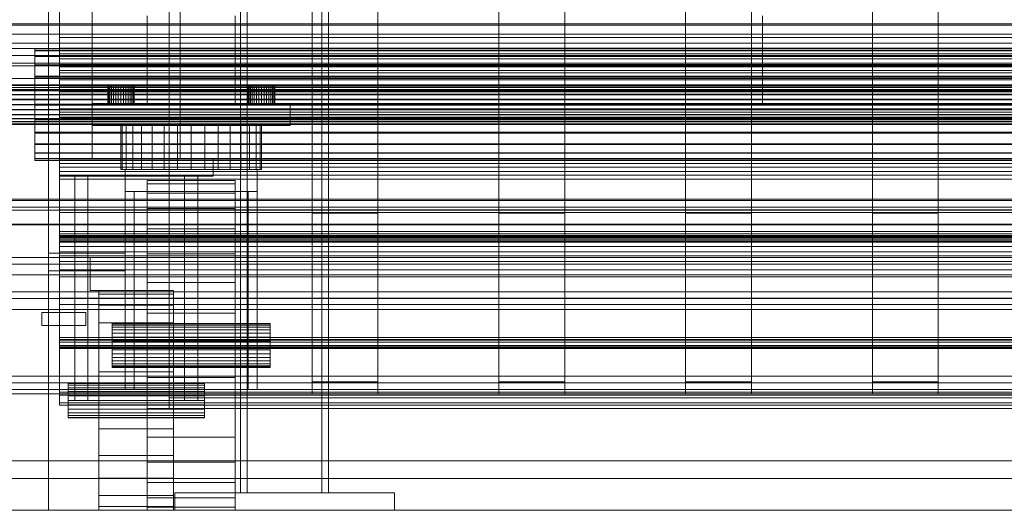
# Model space of a CAD drawing. Header units: millimetres. Extents: x -2233 to 61924, y -68080 to 6847.
# Tile 51 of 256: x -318 to 130, y -36000 to -35777. Entities that reach past the tile are written whole.
import ezdxf

# ---------------------------------------------------------------- set-up
doc = ezdxf.new("R2010")
doc.units = ezdxf.units.MM
for name, color, linetype, lineweight in [('COTAS_O', 1, 'Continuous', 0), ('COTAS_P', 1, 'Continuous', 0), ('frontal_bajante_movil', 7, 'Continuous', 0), ('frontal_C01', 7, 'Continuous', 0), ('frontal_C05', 7, 'Continuous', 0), ('frontal_secador', 7, 'Continuous', 0)]:
    doc.layers.add(name, color=color, linetype=linetype, lineweight=lineweight)
doc.dimstyles.new('R19_100', dxfattribs={"dimtxt": 250, "dimasz": 150, "dimexe": 150, "dimexo": 80, "dimgap": 100, "dimtad": 1, "dimtih": 1, "dimtoh": 1, "dimdsep": 46, "dimcen": 0.09, "dimadec": 0, "dimazin": 0, "dimtfac": 1, "dimtdec": 4, "dimtofl": 0, "dimtmove": 0, "dimatfit": 3, "dimfxl": 1, "dimtolj": 1, "dimtzin": 0, "dimarcsym": 0})

# ---------------------------------------------------------------- blocks, each defined once
blk = doc.blocks.new('DIM_R28_54')
at = {"layer": 'COTAS_O'}
for p, q in [((-1850, -34900), (-1850, -35600)), ((-150, -34900), (-150, -35600)), ((-1850, -35600), (-1700, -35555)), ((-150, -35600), (-300, -35555)), ((-150, -35600), (-1850, -35600)), ((-1850, -35600), (-1700, -35645)), ((-150, -35600), (-300, -35645))]:
    blk.add_line(p, q, dxfattribs=at)
blk.add_text('1700 O', height=250, rotation=180, dxfattribs=at).set_placement((-1000, -35700))
blk = doc.blocks.new('DIM_R28_58')
at = {"layer": 'COTAS_O'}
for p, q in [((-1480, -35300), (-1330, -35255)), ((490, -35300), (340, -35255)), ((-1480, -36000), (-1480, -35300)), ((-1480, -35300), (490, -35300)), ((-1480, -35300), (-1330, -35345)), ((490, -35300), (340, -35345)), ((490, -36000), (490, -35300))]:
    blk.add_line(p, q, dxfattribs=at)
blk.add_text('1970 O', height=250, dxfattribs=at).set_placement((-495, -35200))
blk = doc.blocks.new('DIM_R28_60')
at = {"layer": 'COTAS_O'}
for p, q in [((-1400, -35300), (-1250, -35255)), ((1400, -35300), (1250, -35255)), ((-1400, -36000), (-1400, -35300)), ((-1400, -35300), (1400, -35300)), ((-1400, -35300), (-1250, -35345)), ((1400, -35300), (1250, -35345)), ((1400, -36000), (1400, -35300))]:
    blk.add_line(p, q, dxfattribs=at)
blk.add_text('2800 O', height=250, dxfattribs=at).set_placement((0, -35200))
blk = doc.blocks.new('DIM_R28_61')
at = {"layer": 'COTAS_P'}
for p, q in [((-305, -34680), (395, -34680)), ((395, -34680), (350, -34830)), ((395, -36000), (395, -34680)), ((395, -34680), (440, -34830)), ((395, -36000), (350, -35850)), ((395, -36000), (440, -35850)), ((-305, -36000), (395, -36000))]:
    blk.add_line(p, q, dxfattribs=at)
blk.add_text('1320 P', height=250, rotation=90, dxfattribs=at).set_placement((295, -35340))
blk = doc.blocks.new('DIM_R28_62')
at = {"layer": 'COTAS_P'}
for p, q in [((-305, -35300), (-155, -35255)), ((345, -35300), (195, -35255)), ((-305, -36000), (-305, -35300)), ((-305, -35300), (345, -35300)), ((-305, -35300), (-155, -35345)), ((345, -35300), (195, -35345)), ((345, -36000), (345, -35300))]:
    blk.add_line(p, q, dxfattribs=at)
blk.add_text('650 P', height=250, dxfattribs=at).set_placement((20, -35200))

msp = doc.modelspace()

# ---------------------------------------------------------------- linework, layer by layer
at = {"layer": 'frontal_bajante_movil'}
for p, q in [((-285, -35840), (-285, -35429)), ((-245, -35840), (-245, -35429)), ((-285, -35815), (-285, -35775)), ((-260, -35815), (-260, -35775)), ((-220, -35815), (-220, -35775)), ((20, -35815), (20, -35775)), ((-277.885, -35807), (-278, -35807)), ((-278, -35815), (-278, -35807)), ((-277.543, -35807), (-277.885, -35807)), ((-277.885, -35815), (-277.885, -35807)), ((-276.989, -35807), (-277.543, -35807)), ((-277.543, -35815), (-277.543, -35807)), ((-276.243, -35807), (-276.989, -35807)), ((-276.989, -35815), (-276.989, -35807)), ((-275.333, -35807), (-276.243, -35807)), ((-276.243, -35815), (-276.243, -35807)), ((-274.296, -35807), (-275.333, -35807)), ((-275.333, -35815), (-275.333, -35807)), ((-273.171, -35807), (-274.296, -35807)), ((-274.296, -35815), (-274.296, -35807)), ((-272, -35807), (-273.171, -35807)), ((-273.171, -35815), (-273.171, -35807)), ((-272, -35807), (-270.829, -35807)), ((-272, -35807), (-272, -35815)), ((-270.829, -35807), (-269.704, -35807)), ((-270.829, -35815), (-270.829, -35807)), ((-269.704, -35807), (-268.667, -35807)), ((-269.704, -35815), (-269.704, -35807)), ((-268.667, -35807), (-267.757, -35807)), ((-268.667, -35815), (-268.667, -35807)), ((-267.757, -35807), (-267.011, -35807)), ((-267.757, -35815), (-267.757, -35807)), ((-267.011, -35807), (-266.457, -35807)), ((-267.011, -35815), (-267.011, -35807)), ((-266.457, -35807), (-266.115, -35807)), ((-266.457, -35815), (-266.457, -35807)), ((-266.115, -35807), (-266, -35807)), ((-266.115, -35815), (-266.115, -35807)), ((-266, -35815), (-266, -35807)), ((-213.885, -35807), (-214, -35807)), ((-214, -35815), (-214, -35807)), ((-213.543, -35807), (-213.885, -35807)), ((-213.885, -35815), (-213.885, -35807)), ((-212.989, -35807), (-213.543, -35807)), ((-213.543, -35815), (-213.543, -35807)), ((-212.243, -35807), (-212.989, -35807)), ((-212.989, -35815), (-212.989, -35807)), ((-211.333, -35807), (-212.243, -35807)), ((-212.243, -35815), (-212.243, -35807)), ((-210.296, -35807), (-211.333, -35807)), ((-211.333, -35815), (-211.333, -35807)), ((-209.171, -35807), (-210.296, -35807)), ((-210.296, -35815), (-210.296, -35807)), ((-208, -35807), (-209.171, -35807)), ((-209.171, -35815), (-209.171, -35807)), ((-208, -35807), (-206.829, -35807)), ((-208, -35807), (-208, -35815)), ((-206.829, -35807), (-205.704, -35807)), ((-206.829, -35815), (-206.829, -35807)), ((-205.704, -35807), (-204.667, -35807)), ((-205.704, -35815), (-205.704, -35807)), ((-204.667, -35807), (-203.757, -35807)), ((-204.667, -35815), (-204.667, -35807)), ((-203.757, -35807), (-203.011, -35807)), ((-203.757, -35815), (-203.757, -35807)), ((-203.011, -35807), (-202.457, -35807)), ((-203.011, -35815), (-203.011, -35807)), ((-202.457, -35807), (-202.115, -35807)), ((-202.457, -35815), (-202.457, -35807)), ((-202.115, -35807), (-202, -35807)), ((-202.115, -35815), (-202.115, -35807)), ((-202, -35815), (-202, -35807)), ((-285, -35815), (20, -35815)), ((-285, -35815), (-195, -35815)), ((-285, -35825), (-285, -35815)), ((-277.885, -35815), (-278, -35815)), ((-277.543, -35815), (-277.885, -35815)), ((-276.989, -35815), (-277.543, -35815)), ((-276.243, -35815), (-276.989, -35815)), ((-275.333, -35815), (-276.243, -35815)), ((-274.296, -35815), (-275.333, -35815)), ((-273.171, -35815), (-274.296, -35815)), ((-273.171, -35815), (-272, -35815)), ((-272, -35815), (-270.829, -35815)), ((-270.829, -35815), (-269.704, -35815)), ((-269.704, -35815), (-268.667, -35815)), ((-268.667, -35815), (-267.757, -35815)), ((-267.757, -35815), (-267.011, -35815)), ((-267.011, -35815), (-266.457, -35815)), ((-266.457, -35815), (-266.115, -35815)), ((-266.115, -35815), (-266, -35815)), ((-260, -35815), (-220, -35815)), ((-213.885, -35815), (-214, -35815)), ((-213.543, -35815), (-213.885, -35815)), ((-212.989, -35815), (-213.543, -35815)), ((-212.243, -35815), (-212.989, -35815)), ((-211.333, -35815), (-212.243, -35815)), ((-210.296, -35815), (-211.333, -35815)), ((-209.171, -35815), (-210.296, -35815)), ((-209.171, -35815), (-208, -35815)), ((-208, -35815), (-206.829, -35815)), ((-206.829, -35815), (-205.704, -35815)), ((-205.704, -35815), (-204.667, -35815)), ((-204.667, -35815), (-203.757, -35815)), ((-203.757, -35815), (-203.011, -35815)), ((-203.011, -35815), (-202.457, -35815)), ((-202.457, -35815), (-202.115, -35815)), ((-202.115, -35815), (-202, -35815)), ((-195, -35825), (-195, -35815)), ((20, -35815), (325, -35815)), ((-285, -35825), (-195, -35825)), ((-271.385, -35825), (-272, -35825)), ((-272, -35845), (-272, -35825)), ((-269.564, -35825), (-271.385, -35825)), ((-271.385, -35845), (-271.385, -35825)), ((-266.607, -35825), (-269.564, -35825)), ((-269.564, -35845), (-269.564, -35825)), ((-262.627, -35825), (-266.607, -35825)), ((-266.607, -35845), (-266.607, -35825)), ((-257.778, -35825), (-262.627, -35825)), ((-262.627, -35845), (-262.627, -35825)), ((-252.246, -35825), (-257.778, -35825)), ((-257.778, -35845), (-257.778, -35825)), ((-246.243, -35825), (-252.246, -35825)), ((-252.246, -35845), (-252.246, -35825)), ((-240, -35825), (-246.243, -35825)), ((-246.243, -35845), (-246.243, -35825)), ((-240, -35825), (-233.757, -35825)), ((-240, -35825), (-240, -35845)), ((-233.757, -35825), (-227.754, -35825)), ((-233.757, -35845), (-233.757, -35825)), ((-227.754, -35825), (-222.222, -35825)), ((-227.754, -35845), (-227.754, -35825)), ((-222.222, -35825), (-217.373, -35825)), ((-222.222, -35845), (-222.222, -35825)), ((-217.373, -35825), (-213.393, -35825)), ((-217.373, -35845), (-217.373, -35825)), ((-213.393, -35825), (-210.436, -35825)), ((-213.393, -35845), (-213.393, -35825)), ((-210.436, -35825), (-208.615, -35825)), ((-210.436, -35845), (-210.436, -35825)), ((-208.615, -35825), (-208, -35825)), ((-208.615, -35845), (-208.615, -35825)), ((-208, -35845), (-208, -35825)), ((-300, -35840), (-230, -35840)), ((-300, -35848), (-300, -35840)), ((-285, -35840), (-245, -35840)), ((-230, -35848), (-230, -35840)), ((-300, -35848), (-230, -35848)), ((-293, -35848), (-287, -35848)), ((-293, -35950), (-293, -35848)), ((-287, -35950), (-287, -35848)), ((-271.385, -35845), (-272, -35845)), ((-269.564, -35845), (-271.385, -35845)), ((-270, -35845), (-210, -35845)), ((-270, -35855), (-270, -35845)), ((-266.607, -35845), (-269.564, -35845)), ((-262.627, -35845), (-266.607, -35845)), ((-257.778, -35845), (-262.627, -35845)), ((-252.246, -35845), (-257.778, -35845)), ((-246.243, -35845), (-252.246, -35845)), ((-246.243, -35845), (-240, -35845)), ((-243, -35848), (-237, -35848)), ((-243, -35950), (-243, -35848)), ((-240, -35845), (-233.757, -35845)), ((-237, -35950), (-237, -35848)), ((-233.757, -35845), (-227.754, -35845)), ((-227.754, -35845), (-222.222, -35845)), ((-222.222, -35845), (-217.373, -35845)), ((-217.373, -35845), (-213.393, -35845)), ((-213.393, -35845), (-210.436, -35845)), ((-210.436, -35845), (-208.615, -35845)), ((-210, -35855), (-210, -35845)), ((-208.615, -35845), (-208, -35845)), ((-260, -35851.441), (-260, -35850)), ((-220, -35850), (-260, -35850)), ((-260, -35855.709), (-260, -35851.441)), ((-220, -35851.441), (-260, -35851.441)), ((-220, -35851.441), (-220, -35850)), ((-220, -35855.709), (-220, -35851.441)), ((-270, -35855), (-266, -35855)), ((-270, -35945), (-270, -35855)), ((-270, -35855), (-210, -35855)), ((-266, -35945), (-266, -35855)), ((-260, -35862.64), (-260, -35855.709)), ((-220, -35855.709), (-260, -35855.709)), ((-220, -35862.64), (-220, -35855.709)), ((-214, -35855), (-210, -35855)), ((-214, -35945), (-214, -35855)), ((-210, -35945), (-210, -35855)), ((-260, -35871.967), (-260, -35862.64)), ((-220, -35862.64), (-260, -35862.64)), ((-220, -35871.967), (-220, -35862.64)), ((-260, -35883.332), (-260, -35871.967)), ((-220, -35871.967), (-260, -35871.967)), ((-220, -35883.332), (-220, -35871.967)), ((-305, -35883), (-270, -35883)), ((-305, -35891), (-305, -35883)), ((-270, -35891), (-270, -35883)), ((-260, -35896.299), (-260, -35883.332)), ((-220, -35883.332), (-260, -35883.332)), ((-220, -35896.299), (-220, -35883.332)), ((-286, -35885), (-270, -35885)), ((-286, -35900), (-286, -35885)), ((-270, -35900), (-270, -35885)), ((-305, -35891), (-270, -35891)), ((-260, -35910.368), (-260, -35896.299)), ((-220, -35896.299), (-260, -35896.299)), ((-220, -35910.368), (-220, -35896.299)), ((-286, -35900), (-270, -35900)), ((-282, -35901.704), (-282, -35900)), ((-282, -35900), (-248, -35900)), ((-282, -35906.699), (-282, -35901.704)), ((-282, -35901.704), (-248, -35901.704)), ((-248, -35901.704), (-248, -35900)), ((-248, -35906.699), (-248, -35901.704)), ((-282, -35914.645), (-282, -35906.699)), ((-282, -35906.699), (-248, -35906.699)), ((-248, -35914.645), (-248, -35906.699)), ((-308, -35910), (-288, -35910)), ((-308, -35916), (-308, -35910)), ((-288, -35916), (-288, -35910)), ((-260, -35925), (-260, -35910.368)), ((-220, -35910.368), (-260, -35910.368)), ((-220, -35925), (-220, -35910.368)), ((-308, -35916), (-288, -35916)), ((-282, -35925), (-282, -35914.645)), ((-282, -35914.645), (-248, -35914.645)), ((-276, -35915.192), (-276, -35915)), ((-204, -35915), (-276, -35915)), ((-276, -35915.761), (-276, -35915.192)), ((-204, -35915.192), (-276, -35915.192)), ((-276, -35916.685), (-276, -35915.761)), ((-204, -35915.761), (-276, -35915.761)), ((-248, -35925), (-248, -35914.645)), ((-204, -35915.192), (-204, -35915)), ((-204, -35915.761), (-204, -35915.192)), ((-204, -35916.685), (-204, -35915.761)), ((-276, -35917.929), (-276, -35916.685)), ((-204, -35916.685), (-276, -35916.685)), ((-276, -35919.444), (-276, -35917.929)), ((-204, -35917.929), (-276, -35917.929)), ((-276, -35921.173), (-276, -35919.444)), ((-204, -35919.444), (-276, -35919.444)), ((-204, -35917.929), (-204, -35916.685)), ((-204, -35919.444), (-204, -35917.929)), ((-204, -35921.173), (-204, -35919.444)), ((-282, -35937.059), (-282, -35925)), ((-282, -35925), (-248, -35925)), ((-276, -35923.049), (-276, -35921.173)), ((-204, -35921.173), (-276, -35921.173)), ((-276, -35925), (-276, -35923.049)), ((-204, -35923.049), (-276, -35923.049)), ((-276, -35925), (-276, -35926.951)), ((-276, -35925), (-204, -35925)), ((-260, -35925), (-260, -35939.632)), ((-260, -35925), (-220, -35925)), ((-248, -35937.059), (-248, -35925)), ((-220, -35939.632), (-220, -35925)), ((-204, -35923.049), (-204, -35921.173)), ((-204, -35925), (-204, -35923.049)), ((-204, -35926.951), (-204, -35925)), ((-276, -35926.951), (-276, -35928.827)), ((-204, -35926.951), (-276, -35926.951)), ((-276, -35928.827), (-276, -35930.556)), ((-204, -35928.827), (-276, -35928.827)), ((-204, -35926.951), (-204, -35928.827)), ((-204, -35928.827), (-204, -35930.556)), ((-276, -35930.556), (-276, -35932.071)), ((-204, -35930.556), (-276, -35930.556)), ((-276, -35932.071), (-276, -35933.315)), ((-204, -35932.071), (-276, -35932.071)), ((-276, -35933.315), (-276, -35934.239)), ((-204, -35933.315), (-276, -35933.315)), ((-204, -35930.556), (-204, -35932.071)), ((-204, -35932.071), (-204, -35933.315)), ((-204, -35933.315), (-204, -35934.239)), ((-282, -35937.059), (-282, -35950)), ((-282, -35937.059), (-248, -35937.059)), ((-276, -35934.239), (-276, -35934.808)), ((-204, -35934.239), (-276, -35934.239)), ((-276, -35934.808), (-276, -35935)), ((-204, -35934.808), (-276, -35934.808)), ((-204, -35935), (-276, -35935)), ((-248, -35950), (-248, -35937.059)), ((-204, -35934.239), (-204, -35934.808)), ((-204, -35934.808), (-204, -35935)), ((-296, -35942.273), (-296, -35942)), ((-296, -35942), (-234, -35942)), ((-296, -35943.072), (-296, -35942.273)), ((-296, -35942.273), (-234, -35942.273)), ((-260, -35939.632), (-260, -35953.701)), ((-220, -35939.632), (-260, -35939.632)), ((-234, -35942.273), (-234, -35942)), ((-234, -35943.072), (-234, -35942.273)), ((-220, -35939.632), (-220, -35953.701)), ((-296, -35944.343), (-296, -35943.072)), ((-296, -35943.072), (-234, -35943.072)), ((-296, -35946), (-296, -35944.343)), ((-296, -35944.343), (-234, -35944.343)), ((-296, -35947.929), (-296, -35946)), ((-296, -35946), (-234, -35946)), ((-270, -35945), (-266, -35945)), ((-234, -35944.343), (-234, -35943.072)), ((-234, -35946), (-234, -35944.343)), ((-234, -35947.929), (-234, -35946)), ((-214, -35945), (-210, -35945)), ((-296, -35947.929), (-296, -35950)), ((-296, -35947.929), (-234, -35947.929)), ((-296, -35950), (-296, -35952.071)), ((-234, -35950), (-296, -35950)), ((-293, -35950), (-287, -35950)), ((-282, -35950), (-282, -35962.941)), ((-248, -35950), (-282, -35950)), ((-248, -35950), (-248, -35962.941)), ((-243, -35950), (-237, -35950)), ((-234, -35950), (-234, -35947.929)), ((-234, -35950), (-234, -35952.071)), ((-296, -35952.071), (-296, -35954)), ((-296, -35952.071), (-234, -35952.071)), ((-296, -35954), (-296, -35955.657)), ((-296, -35954), (-234, -35954)), ((-296, -35955.657), (-296, -35956.928)), ((-296, -35955.657), (-234, -35955.657)), ((-260, -35953.701), (-260, -35966.668)), ((-220, -35953.701), (-260, -35953.701)), ((-234, -35952.071), (-234, -35954)), ((-234, -35954), (-234, -35955.657)), ((-234, -35955.657), (-234, -35956.928)), ((-220, -35953.701), (-220, -35966.668)), ((-296, -35956.928), (-296, -35957.727)), ((-296, -35956.928), (-234, -35956.928)), ((-296, -35957.727), (-296, -35958)), ((-296, -35957.727), (-234, -35957.727)), ((-296, -35958), (-234, -35958)), ((-234, -35956.928), (-234, -35957.727)), ((-234, -35957.727), (-234, -35958)), ((-282, -35962.941), (-282, -35975)), ((-282, -35962.941), (-248, -35962.941)), ((-248, -35962.941), (-248, -35975)), ((-260, -35966.668), (-260, -35978.033)), ((-220, -35966.668), (-260, -35966.668)), ((-220, -35966.668), (-220, -35978.033)), ((-282, -35975), (-282, -35985.355)), ((-282, -35975), (-248, -35975)), ((-260, -35978.033), (-260, -35987.36)), ((-220, -35978.033), (-260, -35978.033)), ((-248, -35975), (-248, -35985.355)), ((-220, -35978.033), (-220, -35987.36)), ((-282, -35985.355), (-282, -35993.301)), ((-282, -35985.355), (-248, -35985.355)), ((-260, -35987.36), (-260, -35994.291)), ((-220, -35987.36), (-260, -35987.36)), ((-248, -35985.355), (-248, -35993.301)), ((-220, -35987.36), (-220, -35994.291)), ((-282, -35993.301), (-282, -35998.296)), ((-282, -35993.301), (-248, -35993.301)), ((-260, -35994.291), (-260, -35998.559)), ((-220, -35994.291), (-260, -35994.291)), ((-248, -35993.301), (-248, -35998.296)), ((-220, -35994.291), (-220, -35998.559)), ((-282, -35998.296), (-282, -36000)), ((-282, -35998.296), (-248, -35998.296)), ((-282, -36000), (-248, -36000)), ((-260, -35998.559), (-260, -36000)), ((-220, -35998.559), (-260, -35998.559)), ((-220, -36000), (-260, -36000)), ((-248, -35998.296), (-248, -36000)), ((-220, -35998.559), (-220, -36000))]:
    msp.add_line(p, q, dxfattribs=at)
at = {"layer": 'frontal_C01'}
for p, q in [((-250, -33373.251), (-250, -35948.844)), ((-250, -35953.656), (-250, -33378.064)), ((-185, -35864.779), (-185, -35463.883)), ((-155, -35463.883), (-155, -35864.779)), ((-100, -35864.779), (-100, -35463.883)), ((-70, -35463.883), (-70, -35864.779)), ((-15, -35864.779), (-15, -35463.883)), ((15, -35463.883), (15, -35864.779)), ((70, -35864.779), (70, -35463.883)), ((100, -35463.883), (100, -35864.779)), ((-185, -35469.275), (-185, -35870.172)), ((-155, -35870.172), (-155, -35469.275)), ((-100, -35469.275), (-100, -35870.172)), ((-70, -35870.172), (-70, -35469.275)), ((-15, -35469.275), (-15, -35870.172)), ((15, -35870.172), (15, -35469.275)), ((70, -35469.275), (70, -35870.172)), ((100, -35870.172), (100, -35469.275)), ((-185, -35941.62), (-185, -35540.255)), ((-155, -35540.255), (-155, -35941.62)), ((-100, -35941.62), (-100, -35540.255)), ((-70, -35540.255), (-70, -35941.62)), ((-15, -35941.62), (-15, -35540.255)), ((15, -35540.255), (15, -35941.62)), ((70, -35941.62), (70, -35540.255)), ((100, -35540.255), (100, -35941.62)), ((-185, -35545.648), (-185, -35947.012)), ((-155, -35947.012), (-155, -35545.648)), ((-100, -35545.648), (-100, -35947.012)), ((-70, -35947.012), (-70, -35545.648)), ((-15, -35545.648), (-15, -35947.012)), ((15, -35947.012), (15, -35545.648)), ((70, -35545.648), (70, -35947.012)), ((100, -35947.012), (100, -35545.648)), ((-300, -35789.759), (-300, -35758.657)), ((-300, -35761.343), (-300, -35792.354)), ((450, -35779.365), (-450, -35779.365)), ((350, -35778.63), (-350, -35778.63)), ((350, -35783.469), (-350, -35783.469)), ((-300, -35784.915), (-300, -35797.314)), ((300, -35784.915), (-300, -35784.915)), ((-300, -35784.915), (-300, -35794.603)), ((-450, -35787.454), (450, -35787.454)), ((350, -35789.887), (-350, -35789.887)), ((-311.15, -35790.994), (-311.15, -35790.055)), ((-311.15, -35790.055), (-311.15, -35790.847)), ((-311.15, -35790.055), (311.15, -35790.055)), ((-300, -35787.539), (300, -35787.539)), ((-300, -35801.02), (-300, -35787.539)), ((-300, -35797.169), (-300, -35787.539)), ((-300, -35818.833), (-300, -35789.759)), ((300, -35789.759), (-300, -35789.759)), ((350, -35793.12), (-350, -35793.12)), ((-311.15, -35790.847), (-311.15, -35793.316)), ((-311.15, -35790.847), (311.15, -35790.847)), ((-311.15, -35793.6), (-311.15, -35790.994)), ((-311.15, -35790.994), (311.15, -35790.994)), ((-311.15, -35793.316), (-311.15, -35797.293)), ((-311.15, -35793.316), (311.15, -35793.316)), ((-311.15, -35797.695), (-311.15, -35793.6)), ((-311.15, -35793.6), (311.15, -35793.6)), ((-300, -35792.354), (-300, -35821.16)), ((300, -35792.354), (-300, -35792.354)), ((-300, -35809.666), (-300, -35794.562)), ((-300, -35794.562), (-300, -35799.889)), ((300, -35794.562), (-300, -35794.562)), ((-300, -35794.603), (300, -35794.603)), ((-300, -35807.002), (-300, -35794.603)), ((350, -35796.593), (-350, -35796.593)), ((350, -35797.728), (-350, -35797.728)), ((-311.15, -35797.293), (-311.15, -35802.508)), ((-311.15, -35797.293), (311.15, -35797.293)), ((-311.15, -35803.001), (-311.15, -35797.695)), ((-311.15, -35797.695), (311.15, -35797.695)), ((-300, -35797.169), (-300, -35810.649)), ((300, -35797.169), (-300, -35797.169)), ((-300, -35797.314), (300, -35797.314)), ((-300, -35807.002), (-300, -35797.314)), ((-300, -35798.28), (-300, -35813.293)), ((-300, -35804.179), (-300, -35798.28)), ((-300, -35798.28), (300, -35798.28)), ((430, -35803.525), (-430, -35803.525)), ((-311.15, -35802.508), (-311.15, -35808.605)), ((-311.15, -35802.508), (311.15, -35802.508)), ((-311.15, -35809.155), (-311.15, -35803.001)), ((-311.15, -35803.001), (311.15, -35803.001)), ((-300, -35799.889), (-300, -35817.32)), ((-300, -35799.889), (300, -35799.889)), ((300, -35801.02), (-300, -35801.02)), ((-300, -35801.02), (-300, -35810.649)), ((-440, -35806.454), (440, -35806.454)), ((-440, -35806.735), (440, -35806.735)), ((-440, -35806.787), (440, -35806.787)), ((-440, -35807.61), (440, -35807.61)), ((-440, -35807.71), (440, -35807.71)), ((430, -35808.525), (-430, -35808.525)), ((-311.15, -35808.605), (-311.15, -35815.169)), ((311.15, -35808.605), (-311.15, -35808.605)), ((-300, -35821.507), (-300, -35804.179)), ((300, -35804.179), (-300, -35804.179)), ((300, -35807.002), (-300, -35807.002)), ((-440, -35809.019), (440, -35809.019)), ((-440, -35809.161), (440, -35809.161)), ((-440, -35810.867), (440, -35810.867)), ((-440, -35811.041), (440, -35811.041)), ((440, -35813.027), (-440, -35813.027)), ((-311.15, -35815.738), (-311.15, -35809.155)), ((-311.15, -35809.155), (311.15, -35809.155)), ((-300, -35817.32), (-300, -35809.666)), ((-300, -35809.666), (300, -35809.666)), ((-300, -35810.649), (300, -35810.649)), ((-440, -35813.222), (440, -35813.222)), ((-440, -35815.353), (440, -35815.353)), ((-440, -35815.554), (440, -35815.554)), ((-311.15, -35815.169), (-311.15, -35821.753)), ((-311.15, -35815.169), (311.15, -35815.169)), ((-311.15, -35822.302), (-311.15, -35815.738)), ((-311.15, -35815.738), (311.15, -35815.738)), ((-300, -35813.293), (-300, -35821.507)), ((300, -35813.293), (-300, -35813.293)), ((300, -35817.32), (-300, -35817.32)), ((-440, -35817.686), (440, -35817.686)), ((-440, -35817.88), (440, -35817.88)), ((-440, -35819.866), (440, -35819.866)), ((-440, -35820.041), (440, -35820.041)), ((-440, -35821.746), (440, -35821.746)), ((-440, -35821.889), (440, -35821.889)), ((-311.15, -35821.753), (-311.15, -35827.907)), ((-311.15, -35821.753), (311.15, -35821.753)), ((-300, -35843.898), (-300, -35818.833)), ((300, -35818.833), (-300, -35818.833)), ((-300, -35821.16), (-300, -35845.797)), ((300, -35821.16), (-300, -35821.16)), ((-300, -35821.507), (300, -35821.507)), ((-440, -35823.197), (440, -35823.197)), ((-440, -35823.298), (440, -35823.298)), ((-440, -35824.12), (440, -35824.12)), ((-440, -35824.173), (440, -35824.173)), ((-440, -35824.453), (440, -35824.453)), ((-311.15, -35828.399), (-311.15, -35822.302)), ((-311.15, -35822.302), (311.15, -35822.302)), ((-311.15, -35827.907), (-311.15, -35833.212)), ((-311.15, -35827.907), (311.15, -35827.907)), ((-311.15, -35833.614), (-311.15, -35828.399)), ((-311.15, -35828.399), (311.15, -35828.399)), ((-311.15, -35833.212), (-311.15, -35837.307)), ((-311.15, -35833.212), (311.15, -35833.212)), ((-311.15, -35837.592), (-311.15, -35833.614)), ((-311.15, -35833.614), (311.15, -35833.614)), ((-311.15, -35837.307), (-311.15, -35839.913)), ((-311.15, -35837.307), (311.15, -35837.307)), ((-311.15, -35840.06), (-311.15, -35837.592)), ((-311.15, -35837.592), (311.15, -35837.592)), ((-311.15, -35839.913), (-311.15, -35840.852)), ((-311.15, -35839.913), (311.15, -35839.913)), ((-311.15, -35840.852), (-311.15, -35840.06)), ((-311.15, -35840.06), (311.15, -35840.06)), ((-311.15, -35840.852), (311.15, -35840.852)), ((-300, -35840.323), (-300, -35875.28)), ((300, -35840.323), (-300, -35840.323)), ((-300, -35840.323), (-300, -35847.473)), ((-300, -35842.302), (300, -35842.302)), ((-300, -35878.051), (-300, -35842.302)), ((-300, -35849.293), (-300, -35842.302)), ((-300, -35863.245), (-300, -35843.898)), ((300, -35843.898), (-300, -35843.898)), ((-300, -35845.797), (-300, -35864.588)), ((300, -35845.797), (-300, -35845.797)), ((-300, -35847.473), (300, -35847.473)), ((-300, -35882.43), (-300, -35847.473)), ((-300, -35849.293), (-300, -35885.042)), ((300, -35849.293), (-300, -35849.293)), ((-450, -35859.113), (450, -35859.113)), ((-450, -35862.083), (450, -35862.083)), ((430, -35858.525), (-430, -35858.525)), ((430, -35863.525), (-430, -35863.525)), ((-300, -35875.556), (-300, -35863.245)), ((300, -35863.245), (-300, -35863.245)), ((-300, -35864.588), (-300, -35876.252)), ((300, -35864.588), (-300, -35864.588)), ((-155, -35864.779), (-185, -35864.779)), ((-185, -35864.779), (-185, -35870.172)), ((-155, -35870.172), (-155, -35864.779)), ((-70, -35864.779), (-100, -35864.779)), ((-100, -35864.779), (-100, -35870.172)), ((-70, -35870.172), (-70, -35864.779)), ((15, -35864.779), (-15, -35864.779)), ((-15, -35864.779), (-15, -35870.172)), ((15, -35870.172), (15, -35864.779)), ((100, -35864.779), (70, -35864.779)), ((70, -35864.779), (70, -35870.172)), ((100, -35870.172), (100, -35864.779)), ((450, -35869.898), (-450, -35869.898)), ((450, -35870.172), (-450, -35870.172)), ((-185, -35870.172), (-155, -35870.172)), ((-100, -35870.172), (-70, -35870.172)), ((-15, -35870.172), (15, -35870.172)), ((70, -35870.172), (100, -35870.172)), ((-300, -35884.304), (-300, -35873.156)), ((-300, -35873.156), (-300, -35890.596)), ((300, -35873.156), (-300, -35873.156)), ((-300, -35874.208), (-300, -35922.356)), ((300, -35874.208), (-300, -35874.208)), ((-300, -35874.208), (-300, -35876.904)), ((-300, -35875.012), (300, -35875.012)), ((-300, -35923.45), (-300, -35875.012)), ((-300, -35877.491), (-300, -35875.012)), ((-300, -35875.28), (300, -35875.28)), ((-300, -35882.43), (-300, -35875.28)), ((-300, -35879.992), (-300, -35875.556)), ((300, -35875.556), (-300, -35875.556)), ((-300, -35875.968), (-300, -35886.869)), ((-300, -35893.841), (-300, -35875.968)), ((-300, -35875.968), (300, -35875.968)), ((-300, -35876.252), (-300, -35879.992)), ((300, -35876.252), (-300, -35876.252)), ((-300, -35876.904), (300, -35876.904)), ((-300, -35925.053), (-300, -35876.904)), ((-300, -35877.491), (-300, -35925.93)), ((300, -35877.491), (-300, -35877.491)), ((300, -35878.051), (-300, -35878.051)), ((-300, -35878.051), (-300, -35885.042)), ((300, -35879.992), (-300, -35879.992)), ((300, -35882.43), (-300, -35882.43)), ((-300, -35903.461), (-300, -35884.304)), ((-300, -35884.304), (300, -35884.304)), ((-300, -35885.042), (300, -35885.042)), ((-300, -35886.869), (-300, -35906.421)), ((300, -35886.869), (-300, -35886.869)), ((450, -35892.817), (-450, -35892.817)), ((-300, -35890.596), (-300, -35903.461)), ((-300, -35890.596), (300, -35890.596)), ((-300, -35906.421), (-300, -35893.841)), ((300, -35893.841), (-300, -35893.841)), ((450, -35900.602), (-450, -35900.602)), ((-450, -35903.602), (450, -35903.602)), ((300, -35903.461), (-300, -35903.461)), ((-300, -35906.421), (300, -35906.421)), ((-450, -35908.69), (450, -35908.69)), ((-300, -35925.634), (-300, -35921.431)), ((-300, -35921.431), (-300, -35946.31)), ((300, -35921.431), (-300, -35921.431)), ((-300, -35922.356), (300, -35922.356)), ((-300, -35925.053), (-300, -35922.356)), ((-300, -35922.583), (-300, -35926.45)), ((-300, -35947.64), (-300, -35922.583)), ((-300, -35922.583), (300, -35922.583)), ((300, -35923.45), (-300, -35923.45)), ((-300, -35923.45), (-300, -35925.93)), ((300, -35925.053), (-300, -35925.053)), ((-300, -35951.161), (-300, -35925.634)), ((-300, -35925.634), (300, -35925.634)), ((-300, -35925.93), (300, -35925.93)), ((-300, -35926.45), (-300, -35952.102)), ((300, -35926.45), (-300, -35926.45)), ((-450, -35938.924), (450, -35938.924)), ((-155, -35941.62), (-185, -35941.62)), ((-185, -35941.62), (-185, -35947.012)), ((-155, -35947.012), (-155, -35941.62)), ((-70, -35941.62), (-100, -35941.62)), ((-100, -35941.62), (-100, -35947.012)), ((-70, -35947.012), (-70, -35941.62)), ((15, -35941.62), (-15, -35941.62)), ((-15, -35941.62), (-15, -35947.012)), ((15, -35947.012), (15, -35941.62)), ((100, -35941.62), (70, -35941.62)), ((70, -35941.62), (70, -35947.012)), ((100, -35947.012), (100, -35941.62)), ((450, -35947.012), (-450, -35947.012)), ((-300, -35946.31), (-300, -35951.161)), ((-300, -35946.31), (300, -35946.31)), ((-185, -35947.012), (-155, -35947.012)), ((-100, -35947.012), (-70, -35947.012)), ((-15, -35947.012), (15, -35947.012)), ((70, -35947.012), (100, -35947.012)), ((-300, -35952.102), (-300, -35947.64)), ((300, -35947.64), (-300, -35947.64)), ((300, -35951.161), (-300, -35951.161)), ((-250, -35948.844), (250, -35948.844)), ((-250, -35953.656), (-250, -35948.844)), ((-300, -35952.102), (300, -35952.102)), ((250, -35953.656), (-250, -35953.656)), ((450, -35977.442), (-450, -35977.442)), ((-450, -35985.531), (450, -35985.531))]:
    msp.add_line(p, q, dxfattribs=at)
at = {"layer": 'frontal_C05'}
for p, q in [((-217.5, -35992), (-217.5, -34800)), ((-214.5, -34800), (-214.5, -35992)), ((-180.5, -34800), (-180.5, -35992)), ((-177.5, -35992), (-177.5, -34800)), ((-247.5, -36000), (-247.5, -35992)), ((-247.5, -35992), (-147.5, -35992)), ((-238.982, -35992), (-238.998, -35992)), ((-238.95, -35992), (-238.982, -35992)), ((-238.901, -35992), (-238.95, -35992)), ((-238.837, -35992), (-238.901, -35992)), ((-238.757, -35992), (-238.837, -35992)), ((-238.662, -35992), (-238.757, -35992)), ((-238.551, -35992), (-238.662, -35992)), ((-238.425, -35992), (-238.551, -35992)), ((-238.284, -35992), (-238.425, -35992)), ((-238.129, -35992), (-238.284, -35992)), ((-237.96, -35992), (-238.129, -35992)), ((-237.778, -35992), (-237.96, -35992)), ((-237.582, -35992), (-237.778, -35992)), ((-237.374, -35992), (-237.582, -35992)), ((-237.153, -35992), (-237.374, -35992)), ((-236.921, -35992), (-237.153, -35992)), ((-236.678, -35992), (-236.921, -35992)), ((-236.425, -35992), (-236.678, -35992)), ((-236.162, -35992), (-236.425, -35992)), ((-235.889, -35992), (-236.162, -35992)), ((-235.609, -35992), (-235.889, -35992)), ((-235.32, -35992), (-235.609, -35992)), ((-235.025, -35992), (-235.32, -35992)), ((-234.723, -35992), (-235.025, -35992)), ((-234.416, -35992), (-234.723, -35992)), ((-234.104, -35992), (-234.416, -35992)), ((-233.788, -35992), (-234.104, -35992)), ((-233.469, -35992), (-233.788, -35992)), ((-233.147, -35992), (-233.469, -35992)), ((-232.824, -35992), (-233.147, -35992)), ((-232.5, -35992), (-232.824, -35992)), ((-232.176, -35992), (-232.5, -35992)), ((-231.853, -35992), (-232.176, -35992)), ((-231.531, -35992), (-231.853, -35992)), ((-231.212, -35992), (-231.531, -35992)), ((-230.896, -35992), (-231.212, -35992)), ((-230.584, -35992), (-230.896, -35992)), ((-230.277, -35992), (-230.584, -35992)), ((-229.975, -35992), (-230.277, -35992)), ((-229.68, -35992), (-229.975, -35992)), ((-229.391, -35992), (-229.68, -35992)), ((-229.111, -35992), (-229.391, -35992)), ((-228.838, -35992), (-229.111, -35992)), ((-228.575, -35992), (-228.838, -35992)), ((-228.322, -35992), (-228.575, -35992)), ((-228.079, -35992), (-228.322, -35992)), ((-227.847, -35992), (-228.079, -35992)), ((-227.626, -35992), (-227.847, -35992)), ((-227.418, -35992), (-227.626, -35992)), ((-227.222, -35992), (-227.418, -35992)), ((-227.04, -35992), (-227.222, -35992)), ((-226.871, -35992), (-227.04, -35992)), ((-226.716, -35992), (-226.871, -35992)), ((-226.575, -35992), (-226.716, -35992)), ((-226.449, -35992), (-226.575, -35992)), ((-226.449, -35992), (-226.338, -35992)), ((-226.338, -35992), (-226.243, -35992)), ((-226.243, -35992), (-226.163, -35992)), ((-226.163, -35992), (-226.099, -35992)), ((-226.099, -35992), (-226.05, -35992)), ((-226.05, -35992), (-226.018, -35992)), ((-226.018, -35992), (-226.002, -35992)), ((-217.5, -35992), (-177.5, -35992)), ((-214.5, -35992), (-180.5, -35992)), ((-168.982, -35992), (-168.998, -35992)), ((-168.95, -35992), (-168.982, -35992)), ((-168.901, -35992), (-168.95, -35992)), ((-168.837, -35992), (-168.901, -35992)), ((-168.757, -35992), (-168.837, -35992)), ((-168.662, -35992), (-168.757, -35992)), ((-168.551, -35992), (-168.662, -35992)), ((-168.425, -35992), (-168.551, -35992)), ((-168.284, -35992), (-168.425, -35992)), ((-168.129, -35992), (-168.284, -35992)), ((-167.96, -35992), (-168.129, -35992)), ((-167.778, -35992), (-167.96, -35992)), ((-167.582, -35992), (-167.778, -35992)), ((-167.374, -35992), (-167.582, -35992)), ((-167.153, -35992), (-167.374, -35992)), ((-166.921, -35992), (-167.153, -35992)), ((-166.678, -35992), (-166.921, -35992)), ((-166.425, -35992), (-166.678, -35992)), ((-166.162, -35992), (-166.425, -35992)), ((-165.889, -35992), (-166.162, -35992)), ((-165.609, -35992), (-165.889, -35992)), ((-165.32, -35992), (-165.609, -35992)), ((-165.025, -35992), (-165.32, -35992)), ((-164.723, -35992), (-165.025, -35992)), ((-164.416, -35992), (-164.723, -35992)), ((-164.104, -35992), (-164.416, -35992)), ((-163.788, -35992), (-164.104, -35992)), ((-163.469, -35992), (-163.788, -35992)), ((-163.147, -35992), (-163.469, -35992)), ((-162.824, -35992), (-163.147, -35992)), ((-162.5, -35992), (-162.824, -35992)), ((-162.176, -35992), (-162.5, -35992)), ((-161.853, -35992), (-162.176, -35992)), ((-161.531, -35992), (-161.853, -35992)), ((-161.212, -35992), (-161.531, -35992)), ((-160.896, -35992), (-161.212, -35992)), ((-160.584, -35992), (-160.896, -35992)), ((-160.277, -35992), (-160.584, -35992)), ((-159.975, -35992), (-160.277, -35992)), ((-159.68, -35992), (-159.975, -35992)), ((-159.391, -35992), (-159.68, -35992)), ((-159.111, -35992), (-159.391, -35992)), ((-158.838, -35992), (-159.111, -35992)), ((-158.575, -35992), (-158.838, -35992)), ((-158.322, -35992), (-158.575, -35992)), ((-158.079, -35992), (-158.322, -35992)), ((-157.847, -35992), (-158.079, -35992)), ((-157.626, -35992), (-157.847, -35992)), ((-157.418, -35992), (-157.626, -35992)), ((-157.222, -35992), (-157.418, -35992)), ((-157.222, -35992), (-157.04, -35992)), ((-157.04, -35992), (-156.871, -35992)), ((-156.871, -35992), (-156.716, -35992)), ((-156.716, -35992), (-156.575, -35992)), ((-156.575, -35992), (-156.449, -35992)), ((-156.449, -35992), (-156.338, -35992)), ((-156.338, -35992), (-156.243, -35992)), ((-156.243, -35992), (-156.163, -35992)), ((-156.163, -35992), (-156.099, -35992)), ((-156.099, -35992), (-156.05, -35992)), ((-156.05, -35992), (-156.018, -35992)), ((-156.018, -35992), (-156.002, -35992)), ((-147.5, -36000), (-147.5, -35992)), ((-247.5, -36000), (-147.5, -36000)), ((-238.982, -36000), (-238.998, -36000)), ((-238.95, -36000), (-238.982, -36000)), ((-238.901, -36000), (-238.95, -36000)), ((-238.837, -36000), (-238.901, -36000)), ((-238.757, -36000), (-238.837, -36000)), ((-238.662, -36000), (-238.757, -36000)), ((-238.551, -36000), (-238.662, -36000)), ((-238.425, -36000), (-238.551, -36000)), ((-238.284, -36000), (-238.425, -36000)), ((-238.129, -36000), (-238.284, -36000)), ((-237.96, -36000), (-238.129, -36000)), ((-237.778, -36000), (-237.96, -36000)), ((-237.582, -36000), (-237.778, -36000)), ((-237.374, -36000), (-237.582, -36000)), ((-237.153, -36000), (-237.374, -36000)), ((-236.921, -36000), (-237.153, -36000)), ((-236.678, -36000), (-236.921, -36000)), ((-236.425, -36000), (-236.678, -36000)), ((-236.162, -36000), (-236.425, -36000)), ((-235.889, -36000), (-236.162, -36000)), ((-235.609, -36000), (-235.889, -36000)), ((-235.32, -36000), (-235.609, -36000)), ((-235.025, -36000), (-235.32, -36000)), ((-234.723, -36000), (-235.025, -36000)), ((-234.416, -36000), (-234.723, -36000)), ((-234.104, -36000), (-234.416, -36000)), ((-233.788, -36000), (-234.104, -36000)), ((-233.469, -36000), (-233.788, -36000)), ((-233.147, -36000), (-233.469, -36000)), ((-232.824, -36000), (-233.147, -36000)), ((-232.5, -36000), (-232.824, -36000)), ((-232.176, -36000), (-232.5, -36000)), ((-231.853, -36000), (-232.176, -36000)), ((-231.531, -36000), (-231.853, -36000)), ((-231.212, -36000), (-231.531, -36000)), ((-230.896, -36000), (-231.212, -36000)), ((-230.584, -36000), (-230.896, -36000)), ((-230.277, -36000), (-230.584, -36000)), ((-229.975, -36000), (-230.277, -36000)), ((-229.68, -36000), (-229.975, -36000)), ((-229.391, -36000), (-229.68, -36000)), ((-229.111, -36000), (-229.391, -36000)), ((-228.838, -36000), (-229.111, -36000)), ((-228.575, -36000), (-228.838, -36000)), ((-228.322, -36000), (-228.575, -36000)), ((-228.079, -36000), (-228.322, -36000)), ((-227.847, -36000), (-228.079, -36000)), ((-227.626, -36000), (-227.847, -36000)), ((-227.418, -36000), (-227.626, -36000)), ((-227.222, -36000), (-227.418, -36000)), ((-227.04, -36000), (-227.222, -36000)), ((-226.871, -36000), (-227.04, -36000)), ((-226.716, -36000), (-226.871, -36000)), ((-226.575, -36000), (-226.716, -36000)), ((-226.449, -36000), (-226.575, -36000)), ((-226.449, -36000), (-226.338, -36000)), ((-226.338, -36000), (-226.243, -36000)), ((-226.243, -36000), (-226.163, -36000)), ((-226.163, -36000), (-226.099, -36000)), ((-226.099, -36000), (-226.05, -36000)), ((-226.05, -36000), (-226.018, -36000)), ((-226.018, -36000), (-226.002, -36000)), ((-168.982, -36000), (-168.998, -36000)), ((-168.95, -36000), (-168.982, -36000)), ((-168.901, -36000), (-168.95, -36000)), ((-168.837, -36000), (-168.901, -36000)), ((-168.757, -36000), (-168.837, -36000)), ((-168.662, -36000), (-168.757, -36000)), ((-168.551, -36000), (-168.662, -36000)), ((-168.425, -36000), (-168.551, -36000)), ((-168.284, -36000), (-168.425, -36000)), ((-168.129, -36000), (-168.284, -36000)), ((-167.96, -36000), (-168.129, -36000)), ((-167.778, -36000), (-167.96, -36000)), ((-167.582, -36000), (-167.778, -36000)), ((-167.374, -36000), (-167.582, -36000)), ((-167.153, -36000), (-167.374, -36000)), ((-166.921, -36000), (-167.153, -36000)), ((-166.678, -36000), (-166.921, -36000)), ((-166.425, -36000), (-166.678, -36000)), ((-166.162, -36000), (-166.425, -36000)), ((-165.889, -36000), (-166.162, -36000)), ((-165.609, -36000), (-165.889, -36000)), ((-165.32, -36000), (-165.609, -36000)), ((-165.025, -36000), (-165.32, -36000)), ((-164.723, -36000), (-165.025, -36000)), ((-164.416, -36000), (-164.723, -36000)), ((-164.104, -36000), (-164.416, -36000)), ((-163.788, -36000), (-164.104, -36000)), ((-163.469, -36000), (-163.788, -36000)), ((-163.147, -36000), (-163.469, -36000)), ((-162.824, -36000), (-163.147, -36000)), ((-162.5, -36000), (-162.824, -36000)), ((-162.176, -36000), (-162.5, -36000)), ((-161.853, -36000), (-162.176, -36000)), ((-161.531, -36000), (-161.853, -36000)), ((-161.212, -36000), (-161.531, -36000)), ((-160.896, -36000), (-161.212, -36000)), ((-160.584, -36000), (-160.896, -36000)), ((-160.277, -36000), (-160.584, -36000)), ((-159.975, -36000), (-160.277, -36000)), ((-159.68, -36000), (-159.975, -36000)), ((-159.391, -36000), (-159.68, -36000)), ((-159.111, -36000), (-159.391, -36000)), ((-158.838, -36000), (-159.111, -36000)), ((-158.575, -36000), (-158.838, -36000)), ((-158.322, -36000), (-158.575, -36000)), ((-158.079, -36000), (-158.322, -36000)), ((-157.847, -36000), (-158.079, -36000)), ((-157.626, -36000), (-157.847, -36000)), ((-157.418, -36000), (-157.626, -36000)), ((-157.222, -36000), (-157.418, -36000)), ((-157.222, -36000), (-157.04, -36000)), ((-157.04, -36000), (-156.871, -36000)), ((-156.871, -36000), (-156.716, -36000)), ((-156.716, -36000), (-156.575, -36000)), ((-156.575, -36000), (-156.449, -36000)), ((-156.449, -36000), (-156.338, -36000)), ((-156.338, -36000), (-156.243, -36000)), ((-156.243, -36000), (-156.163, -36000)), ((-156.163, -36000), (-156.099, -36000)), ((-156.099, -36000), (-156.05, -36000)), ((-156.05, -36000), (-156.018, -36000)), ((-156.018, -36000), (-156.002, -36000))]:
    msp.add_line(p, q, dxfattribs=at)
at = {"layer": 'frontal_secador'}
for p, q in [((-1265, -35885), (1265, -35885)), ((-1265, -35888), (1265, -35888)), ((-1265, -35942), (1265, -35942)), ((-1265, -35945), (1265, -35945)), ((-1400, -36000), (1400, -36000))]:
    msp.add_line(p, q, dxfattribs=at)

# ---------------------------------------------------------------- dimensions: what is measured, and where the dimension line sits
at = {"layer": 'COTAS_O'}
for p1, p2, picture, middle in [((-150, -34900), (-1850, -34900), 'DIM_R28_54', (-1000, -35600)), ((-1480, -36000), (490, -36000), 'DIM_R28_58', (-495, -35300)), ((-1400, -36000), (1400, -36000), 'DIM_R28_60', (0, -35300))]:
    dim = msp.add_aligned_dim(p1=p1, p2=p2, distance=700, text='<> O', dimstyle='R19_100', dxfattribs=at)
    dim.commit()
    dim.dimension.update_dxf_attribs({"geometry": picture, "text_midpoint": middle})
at = {"layer": 'COTAS_P'}
for p2, distance, picture, middle in [((-305, -34680), -700, 'DIM_R28_61', (395, -35340)), ((345, -36000), 700, 'DIM_R28_62', (20, -35300))]:
    dim = msp.add_aligned_dim(p1=(-305, -36000), p2=p2, distance=distance, text='<> P', dimstyle='R19_100', dxfattribs=at)
    dim.commit()
    dim.dimension.update_dxf_attribs({"geometry": picture, "text_midpoint": middle})

doc.saveas('drawing.dxf')
